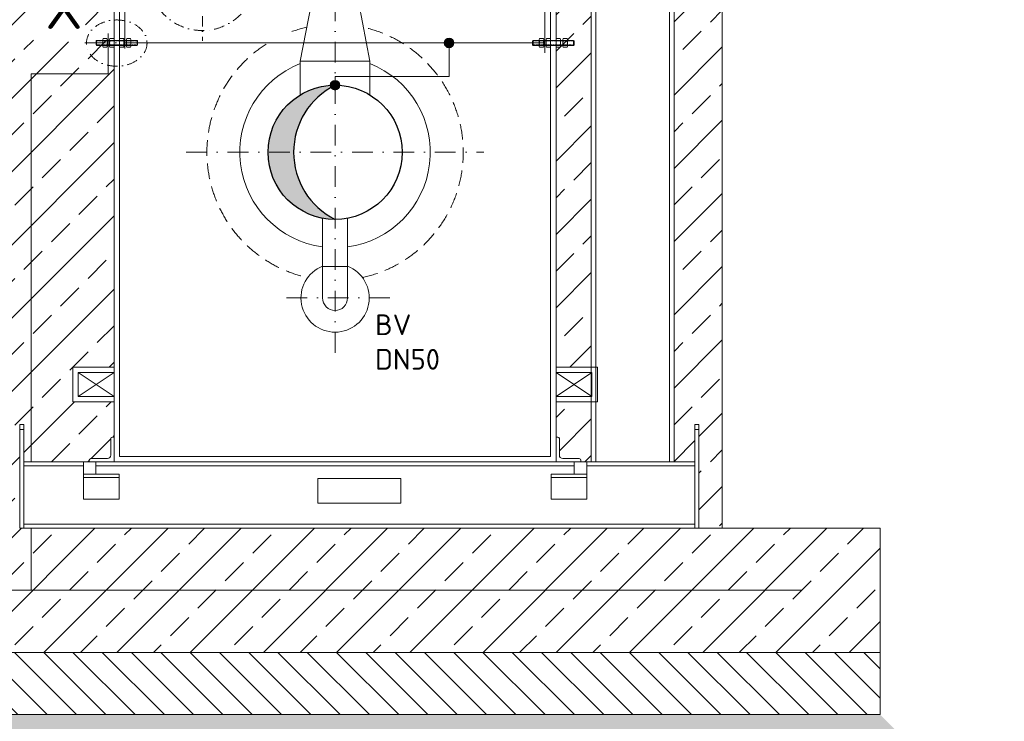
# Model space of a CAD drawing. Header units: millimetres. Extents: x -89243 to 29100, y -5468 to 8855.
# Tile 9 of 23: x -9038 to -6661, y -1216 to 477. Entities that reach past the tile are written whole.
import ezdxf

# ---------------------------------------------------------------- set-up
doc = ezdxf.new("R2010")
doc.units = ezdxf.units.MM
doc.header["$MEASUREMENT"] = 0
for name, pattern in [('HIDDEN', [0.375, 0.25, -0.125]), ('STRICHPUNKT2', [0.5, 0.25, -0.125, 0, -0.125]), ('VERDECKT2', [0.1875, 0.125, -0.0625])]:
    doc.linetypes.add(name, pattern=pattern)
for name, color, linetype, lineweight in [('P------T7', 7, 'Continuous', 18), ('P-DERDUNG', 7, 'Continuous', 18), ('P-MS100', 7, 'Continuous', 35), ('P-MS250', 190, 'Continuous', 35), ('P-SSLEIX', 7, 'STRICHPUNKT2', 18), ('Verz. Bandstahl 30x3_5mm auf Putz', 1, 'GRENZE2', 18), ('Verz. Bandstahl 30x3_5mm im Beton', 5, 'GRENZE1', 18)]:
    doc.layers.add(name, color=color, linetype=linetype, lineweight=lineweight)
doc.styles.get("Standard").update_dxf_attribs({"font": 'isocpeur.ttf'})
doc.linetypes.add('GRENZE1', pattern='A,6.35,-2.54,[133,ltypeshp.shx,S=2.54,R=0,X=-2.54,Y=0],-2.54,25.4', length=36.83)
doc.linetypes.add('GRENZE2', pattern='A,6.35,-2.54,[132,ltypeshp.shx,S=2.54,R=0,X=-2.54,Y=0],-2.54,25.4', length=36.83)
pattern_1 = [(45, (-7700.8, 1.5), (-88.388, 88.388), []), (45, (-7612.42, 1.5), (-88.388, 88.388), [62.5, -31.25])]

msp = doc.modelspace()

# ---------------------------------------------------------------- hatches: boundary and pattern name
at = {"lineweight": 9}
h = msp.add_hatch(dxfattribs=at)
h.set_pattern_fill('ANSI33', color=256, scale=500)
h.set_pattern_definition([(45, (-8276.8, 360.69), (-88.388, 88.388), []), (45, (-8188.42, 360.69), (-88.388, 88.388), [62.5, -31.25])])
edge = h.paths.add_edge_path()
edge.add_line((-8810.305, 796.788), (-8910.105, 796.788))
edge.add_line((-8910.105, 796.788), (-8910.105, 880.688))
edge.add_line((-8910.105, 880.688), (-8810.305, 880.688))
edge.add_line((-8810.305, 880.688), (-8810.305, 998.167))
edge.add_line((-8810.305, 998.167), (-8607.305, 1172.167))
edge.add_line((-8607.305, 1172.167), (-8607.305, 1442.688))
edge.add_line((-8607.305, 1442.688), (-8707.105, 1442.688))
edge.add_line((-8707.105, 1442.688), (-8707.105, 1526.588))
edge.add_line((-8707.105, 1526.588), (-8607.305, 1526.588))
edge.add_line((-8607.305, 1526.588), (-8607.305, 1616.388))
edge.add_line((-8607.305, 1616.388), (-8694.105, 1703.188))
edge.add_line((-8694.105, 1703.188), (-8694.105, 1743.688))
edge.add_line((-8694.105, 1743.688), (-8671.698, 1743.688))
edge.add_line((-8671.698, 1743.688), (-8671.698, 1771.188))
edge.add_line((-8671.698, 1771.188), (-9211.605, 1744.188))
edge.add_line((-9211.605, 1744.188), (-9211.605, -749.812))
edge.add_line((-9211.605, -749.812), (-9592.605, -749.812))
edge.add_line((-9592.605, -749.812), (-9592.605, -1049.812))
edge.add_line((-9592.605, -1049.812), (-6961.005, -1049.812))
edge.add_line((-6961.005, -1049.812), (-6961.005, -749.812))
edge.add_line((-6961.005, -749.812), (-7342.005, -749.812))
edge.add_line((-7342.005, -749.812), (-7342.005, 1758.111))
edge.add_line((-7342.005, 1758.111), (-7603.505, 1771.188))
edge.add_line((-7603.505, 1771.188), (-7603.505, 1743.688))
edge.add_line((-7603.505, 1743.688), (-7584.505, 1743.688))
edge.add_line((-7584.505, 1743.688), (-7584.505, 1703.188))
edge.add_line((-7584.505, 1703.188), (-7658.305, 1703.188))
edge.add_line((-7658.305, 1703.188), (-7658.305, 1643.188))
edge.add_line((-7658.305, 1643.188), (-7458.305, 1589.598))
edge.add_line((-7458.305, 1589.598), (-7458.305, -589.812))
edge.add_line((-7458.305, -589.812), (-7408.305, -589.812))
edge.add_line((-7408.305, -589.812), (-7408.305, -499.812))
edge.add_line((-7408.305, -499.812), (-7398.305, -499.812))
edge.add_line((-7398.305, -499.812), (-7398.305, -749.812))
edge.add_line((-7398.305, -749.812), (-9038.305, -749.812))
edge.add_line((-9038.305, -749.812), (-9038.305, -499.812))
edge.add_line((-9038.305, -499.812), (-9028.305, -499.812))
edge.add_line((-9028.305, -499.812), (-9028.305, -589.812))
edge.add_line((-9028.305, -589.812), (-8870.305, -589.812))
edge.add_line((-8870.305, -589.812), (-8870.305, -585.812))
edge.add_arc((-8866.305, -585.812), 4, 90, 180, ccw=False)
edge.add_line((-8866.305, -581.812), (-8826.305, -581.812))
edge.add_arc((-8826.305, -573.812), 8, 270, 360)
edge.add_line((-8818.305, -573.812), (-8818.305, -533.812))
edge.add_arc((-8814.305, -533.812), 4, 90, 180, ccw=False)
edge.add_line((-8814.305, -529.812), (-8810.305, -529.812))
edge.add_line((-8810.305, -529.812), (-8810.305, -445.112))
edge.add_line((-8810.305, -445.112), (-8910.105, -445.112))
edge.add_line((-8910.105, -445.112), (-8910.105, -361.212))
edge.add_line((-8910.105, -361.212), (-8810.305, -361.212))
edge.add_line((-8810.305, -361.212), (-8810.305, 515.776))
edge.add_line((-8810.305, 515.776), (-8821.078, 515.776))
edge.add_line((-8821.078, 515.776), (-8821.078, 520.188))
edge.add_line((-8821.078, 520.188), (-8853.805, 520.188))
edge.add_line((-8853.805, 520.188), (-8853.805, 532.188))
edge.add_line((-8853.805, 532.188), (-8821.078, 532.188))
edge.add_line((-8821.078, 532.188), (-8821.078, 536.6))
edge.add_line((-8821.078, 536.6), (-8810.305, 536.6))
edge.add_line((-8810.305, 536.6), (-8810.305, 796.788))
h.paths.add_polyline_path([(-8879.414, 581.675), (-8879.414, 424.139), (-9005.099, 424.139), (-9005.099, 581.675)], flags=16)
h = msp.add_hatch(dxfattribs=at)
h.set_pattern_fill('ANSI33', color=256, scale=500)
h.set_pattern_definition(pattern_1)
h.paths.add_polyline_path([(-7658.305, 592.803), (-7743.305, 507.803), (-7743.305, -361.212), (-7658.305, -361.212)])
h = msp.add_hatch(color=256)
h.dxf.hatch_style = 1
h.paths.add_polyline_path([(-8276.805, 319.138, 0.41421356), (-8438.755, 157.188), (-8376.928, 157.188, -0.28415541)])
h = msp.add_hatch(color=256)
h.dxf.hatch_style = 1
h.paths.add_polyline_path([(-8376.928, 157.188), (-8438.755, 157.188, 0.41421356), (-8276.805, -4.762, -0.28415541)])
h = msp.add_hatch(dxfattribs=at)
h.set_pattern_fill('ANSI33', color=256, scale=500)
h.set_pattern_definition(pattern_1)
h.paths.add_polyline_path([(-7658.305, -445.112), (-7743.305, -445.112), (-7743.305, -529.812), (-7739.305, -529.812, -0.41421356), (-7735.305, -533.812), (-7735.305, -573.812, 0.41421356), (-7727.305, -581.812), (-7687.305, -581.812, -0.41421356), (-7683.305, -585.812), (-7683.305, -589.812), (-7658.305, -589.812)])
h = msp.add_hatch(dxfattribs=at)
h.set_pattern_fill('ANSI31', color=256, scale=400, angle=90)
h.set_pattern_definition([(135, (-7844.805, -1124.81), (-35.3553, -35.3553), [])])
h.paths.add_polyline_path([(-9592.605, -1049.812), (-6961.005, -1049.812), (-6961.005, -1199.812), (-9592.605, -1199.812)])
h = msp.add_hatch(dxfattribs=at)
h.set_pattern_fill('GRAVEL', color=256, scale=50)
h.set_pattern_definition([(228.0128, (-8240.8055, -1299.812), (-400, -450), [6.7268, -665.9544]), (184.96974, (-8245.3055, -1304.812), (600, 50), [11.5434, -1142.7962]), (132.51045, (-8256.8055, -1305.812), (500, -550), [8.1394, -805.8016]), (267.27369, (-8276.3055, -1318.312), (50, 1000), [10.5119, -1040.6779]), (292.83365, (-8276.8055, -1328.812), (-250, 600), [10.30775, -1020.4687]), (357.27369, (-8272.8055, -1338.312), (-1000, 50), [10.5119, -1040.6779]), (37.69424, (-8262.3055, -1338.8121), (-650, -500), [13.90145, -1376.2424]), (72.25533, (-8251.3055, -1330.3121), (350, 1100), [13.1244, -1299.3161]), (121.42957, (-8247.3055, -1317.812), (-400, 650), [10.5475, -1044.2037]), (175.23636, (-8252.8055, -1308.812), (550, -50), [12.0416, -590.0381]), (222.39744, (-8264.8055, -1307.8121), (-600, -550), [15.5724, -1541.66875]), (138.81407, (-8226.8055, -1318.812), (-350, 300), [5.315, -526.1922]), (171.46923, (-8230.8055, -1315.312), (650, -100), [10.11185, -1001.0756]), (225, (-8240.805, -1313.812), (-6e-15, -50), [7.071, -63.6396]), (203.1986, (-8244.3055, -1307.812), (250, 100), [3.8079, -376.9808]), (291.8014, (-8247.805, -1309.312), (-50, 150), [5.3851, -263.8731]), (30.96376, (-8245.8055, -1314.312), (150, 100), [8.7464, -282.8011]), (161.565, (-8238.305, -1309.812), (100, -50), [6.3245, -151.7893]), (16.38954, (-8276.8055, -1309.312), (500, 150), [8.86, -877.1423]), (70.34618, (-8268.3055, -1306.812), (-200, -550), [7.433, -735.8704]), (293.1986, (-8238.3055, -1299.812), (-100, 250), [7.6158, -373.1729]), (343.61046, (-8235.3055, -1306.812), (-500, 150), [8.86, -877.1423]), (339.44395, (-8276.8055, -1340.312), (-250, 100), [8.544, -418.6562]), (294.77514, (-8268.8055, -1343.312), (-250, 550), [7.1589, -708.7322]), (66.8014, (-8237.8055, -1349.812), (100, 250), [7.6158, -373.1729]), (17.35402, (-8234.8055, -1342.812), (-650, -200), [8.38155, -829.7712]), (69.44395, (-8262.3055, -1349.812), (-100, -250), [4.272, -422.9282]), (101.3099, (-8240.805, -1349.812), (-50, 200), [2.5495, -252.4015]), (165.96376, (-8241.305, -1347.312), (150, -50), [10.3078, -195.8475]), (186.009, (-8251.3055, -1344.812), (500, 50), [9.5525, -945.6962]), (303.6901, (-8245.805, -1318.812), (-50, 100), [7.2111, -173.0665]), (353.15723, (-8241.8055, -1324.8121), (850, -100), [12.5897, -1246.3781]), (60.9454, (-8229.3055, -1326.312), (-200, -350), [5.1478, -509.6337]), (90, (-8226.805, -1321.81), (-50, 50), [3, -47]), (120.25644, (-8252.3055, -1343.312), (200, -350), [6.9462, -687.676]), (48.0128, (-8255.8055, -1337.312), (400, 450), [13.4536, -659.2276]), (0, (-8246.805, -1327.31), (50, 50), [13, -37]), (325.30485, (-8233.8055, -1327.312), (500, -350), [7.9057, -782.6637]), (254.0546, (-8227.3055, -1331.812), (-50, -200), [7.2801, -356.7254]), (207.64598, (-8229.3055, -1338.812), (-950, -500), [11.85325, -1173.4737]), (175.42608, (-8239.8055, -1344.3121), (-650, 50), [12.53995, -1241.4537])])
h.paths.add_polyline_path([(-6961.005, -1199.812), (-9592.605, -1199.812), (-9892.605, -1499.812), (-6661.005, -1499.812)])
at = {"layer": 'Verz. Bandstahl 30x3_5mm auf Putz', "lineweight": 0, "ltscale": 3}
h = msp.add_hatch(color=1, dxfattribs=at)
h.dxf.hatch_style = 1
edge = h.paths.add_edge_path()
edge.add_arc((-8001.555, 421.188), 11.607, 90, 450)
h = msp.add_hatch(color=1, dxfattribs=at)
h.dxf.hatch_style = 1
edge = h.paths.add_edge_path()
edge.add_arc((-8276.805, 319.138), 11.607, 90, 450)

# ---------------------------------------------------------------- linework, layer by layer
at = {"lineweight": 0}
for p, q in [((-7342.005, 1758.111), (-7342.005, -749.812)), ((-7647.005, 1640.16), (-7647.005, -589.812)), ((-7469.605, -589.812), (-7469.605, 1592.626)), ((-8810.305, 998.167), (-8810.305, -589.812)), ((-8797.305, 992.188), (-8797.305, -576.812)), ((-7756.305, -576.812), (-7756.305, 513.188)), ((-7743.305, -589.812), (-7743.305, 507.803)), ((-8360.955, 377.188), (-8192.655, 377.188)), ((-8360.955, 377.188), (-8360.955, 295.559)), ((-8192.655, 377.188), (-8192.655, 295.559)), ((-8306.955, -118.312), (-8306.955, -1.931)), ((-8246.655, -118.312), (-8246.655, -1.931)), ((-8306.955, -118.312), (-8246.655, -118.312)), ((-8306.955, -194.312), (-8306.955, -118.312)), ((-8246.655, -118.312), (-8246.655, -194.312)), ((-8897.105, -432.112), (-8810.305, -374.212)), ((-8897.105, -374.212), (-8810.305, -432.112)), ((-7743.305, -432.112), (-7656.505, -374.212)), ((-7743.305, -374.212), (-7656.505, -432.112)), ((-9038.305, -511.312), (-9028.305, -511.312)), ((-7408.305, -511.312), (-7398.305, -511.312)), ((-8810.305, -589.812), (-7743.305, -589.812)), ((-8797.305, -576.812), (-7756.305, -576.812)), ((-9028.305, -599.312), (-8884.305, -599.312)), ((-8854.305, -599.312), (-7699.305, -599.312)), ((-7669.305, -599.312), (-7408.305, -599.312)), ((-8884.305, -627.812), (-8798.305, -627.812)), ((-7669.305, -627.812), (-7755.305, -627.812)), ((-9028.305, -740.312), (-7408.305, -740.312)), ((-7398.305, -749.812), (-6961.005, -749.812)), ((-6961.005, -749.812), (-6961.005, -1049.812)), ((-9592.605, -1049.812), (-6961.005, -1049.812))]:
    msp.add_line(p, q, dxfattribs=at)
for points in [[(-7658.305, -589.812), (-7458.305, -589.812), (-7458.305, 1589.598), (-7658.305, 1643.188)], [(-8360.955, 377.188), (-8333.955, 517.188), (-8219.655, 517.188), (-8192.655, 377.188)], [(-8897.105, -374.212), (-8810.305, -374.212), (-8810.305, -432.112), (-8897.105, -432.112)], [(-7656.505, -374.212), (-7743.305, -374.212), (-7743.305, -432.112), (-7656.505, -432.112)], [(-9038.305, -749.812), (-9028.305, -749.812), (-9028.305, -499.812), (-9038.305, -499.812)], [(-7398.305, -749.812), (-7408.305, -749.812), (-7408.305, -499.812), (-7398.305, -499.812)], [(-9028.305, -749.812), (-7408.305, -749.812), (-7408.305, -589.812), (-9028.305, -589.812)], [(-8854.305, -589.812), (-8884.305, -589.812), (-8884.305, -619.812), (-8854.305, -619.812)], [(-7699.305, -589.812), (-7669.305, -589.812), (-7669.305, -619.812), (-7699.305, -619.812)], [(-8884.305, -679.812), (-8798.305, -679.812), (-8798.305, -619.812), (-8884.305, -619.812)], [(-8318.305, -629.812), (-8118.305, -629.812), (-8118.305, -689.812), (-8318.305, -689.812)], [(-7669.305, -679.812), (-7755.305, -679.812), (-7755.305, -619.812), (-7669.305, -619.812)], [(-9592.605, -1049.812), (-6961.005, -1049.812), (-6961.005, -1199.812), (-9592.605, -1199.812)]]:
    msp.add_lwpolyline(points, close=True, dxfattribs=at)
for points in [[(-8810.305, -361.212), (-8910.105, -361.212), (-8910.105, -445.112), (-8810.305, -445.112)], [(-7743.305, -361.212), (-7643.505, -361.212), (-7643.505, -445.112), (-7743.305, -445.112)]]:
    msp.add_lwpolyline(points, dxfattribs=at)
for points in [[(-8810.305, -529.812), (-8810.305, -589.812), (-8870.305, -589.812), (-8870.305, -585.812, -0.41421356), (-8866.305, -581.812), (-8826.305, -581.812, 0.41421356), (-8818.305, -573.812), (-8818.305, -533.812, -0.41421356), (-8814.305, -529.812)], [(-7743.305, -529.812), (-7743.305, -589.812), (-7683.305, -589.812), (-7683.305, -585.812, 0.41421356), (-7687.305, -581.812), (-7727.305, -581.812, -0.41421356), (-7735.305, -573.812), (-7735.305, -533.812, 0.41421356), (-7739.305, -529.812)]]:
    msp.add_lwpolyline(points, format="xyb", close=True, dxfattribs=at)
at = {"lineweight": 25}
msp.add_circle((-8276.805, 157.188), 161.95, dxfattribs=at)
at = {"lineweight": 0}
for centre, radius, start, end in [((-8276.805, 157.188), 230, 111.461107, 262.467592), ((-8276.805, 157.188), 230, 277.532408, 68.538893), ((-8276.805, -194.312), 82.5, 111.435559, 68.564441), ((-8276.805, -194.312), 30.15, 180, 0)]:
    msp.add_arc(centre, radius, start, end, dxfattribs=at)
at = {"lineweight": 25}
msp.add_arc((-8195.888, 157.188), 181.04, 116.548856, 243.451144, dxfattribs=at)
at = {"layer": 'P-DERDUNG', "color": 7, "ltscale": 200}
for p, q in [((-8837.73, 413.379), (-8837.73, 428.997)), ((-8826.957, 428.997), (-8826.957, 413.379)), ((-8821.078, 413.379), (-8821.078, 428.997)), ((-8810.306, 428.997), (-8810.306, 413.379)), ((-8797.305, 428.997), (-8797.305, 413.379)), ((-8786.533, 413.379), (-8786.533, 428.997)), ((-8780.585, 428.997), (-8780.585, 413.379)), ((-8769.813, 413.379), (-8769.813, 428.997)), ((-7783.798, 413.379), (-7783.798, 428.997)), ((-7773.026, 428.997), (-7773.026, 413.379)), ((-7767.078, 413.379), (-7767.078, 428.997)), ((-7756.306, 428.997), (-7756.306, 413.379)), ((-7743.305, 428.997), (-7743.305, 413.379)), ((-7732.533, 413.379), (-7732.533, 428.997)), ((-7726.654, 428.997), (-7726.654, 413.379)), ((-7715.881, 413.379), (-7715.881, 428.997)), ((-8852.605, 427.188), (-8853.805, 425.988)), ((-8853.805, 416.388), (-8853.805, 425.988)), ((-8853.805, 416.388), (-8852.605, 415.188)), ((-8852.605, 427.188), (-8755.005, 427.188)), ((-8852.605, 427.188), (-8852.605, 415.188)), ((-8755.005, 415.188), (-8852.605, 415.188)), ((-8827.678, 415.982), (-8837.009, 415.982)), ((-8827.678, 426.394), (-8837.008, 426.394)), ((-8811.027, 426.394), (-8820.357, 426.394)), ((-8811.027, 415.982), (-8820.357, 415.982)), ((-8796.584, 426.394), (-8787.254, 426.394)), ((-8796.584, 415.982), (-8787.254, 415.982)), ((-8779.864, 426.394), (-8770.534, 426.394)), ((-8779.864, 415.982), (-8770.534, 415.982)), ((-8755.005, 427.188), (-8755.005, 415.188)), ((-8755.005, 427.188), (-8753.805, 425.988)), ((-8753.805, 416.388), (-8755.005, 415.188)), ((-8753.805, 416.388), (-8753.805, 425.988)), ((-7798.605, 427.188), (-7799.805, 425.988)), ((-7799.805, 416.388), (-7799.805, 425.988)), ((-7799.805, 416.388), (-7798.605, 415.188)), ((-7701.005, 427.188), (-7798.605, 427.188)), ((-7798.605, 427.188), (-7798.605, 415.188)), ((-7798.605, 415.188), (-7701.005, 415.188)), ((-7773.747, 426.394), (-7783.077, 426.394)), ((-7773.747, 415.982), (-7783.077, 415.982)), ((-7757.027, 426.394), (-7766.357, 426.394)), ((-7757.027, 415.982), (-7766.357, 415.982)), ((-7742.584, 426.394), (-7733.254, 426.394)), ((-7742.584, 415.982), (-7733.254, 415.982)), ((-7725.933, 426.394), (-7716.603, 426.394)), ((-7725.933, 415.982), (-7716.602, 415.982)), ((-7701.005, 427.188), (-7701.005, 415.188)), ((-7701.005, 427.188), (-7699.805, 425.988)), ((-7699.805, 416.388), (-7701.005, 415.188)), ((-7699.805, 416.388), (-7699.805, 425.988))]:
    msp.add_line(p, q, dxfattribs=at)
at = {"layer": 'P-DERDUNG', "color": 7, "linetype": 'HIDDEN', "ltscale": 10}
for p, q in [((-8755.005, 425.988), (-8853.805, 425.988)), ((-8853.805, 416.388), (-8755.005, 416.388)), ((-7798.605, 425.988), (-7699.805, 425.988)), ((-7699.805, 416.388), (-7798.605, 416.388))]:
    msp.add_line(p, q, dxfattribs=at)
at = {"layer": 'P-DERDUNG', "color": 7, "ltscale": 200}
for points in [[(-8837.009, 431.6), (-8827.678, 431.6)], [(-8820.357, 431.6), (-8811.027, 431.6)], [(-8787.254, 431.6), (-8796.584, 431.6)], [(-8770.534, 431.6), (-8779.864, 431.6)], [(-7783.077, 431.6), (-7773.747, 431.6)], [(-7766.357, 431.6), (-7757.027, 431.6)], [(-7733.254, 431.6), (-7742.584, 431.6)], [(-7716.602, 431.6), (-7725.933, 431.6)], [(-8827.678, 410.776), (-8837.009, 410.776)], [(-8811.027, 410.776), (-8820.357, 410.776)], [(-8796.584, 410.776), (-8787.254, 410.776)], [(-8779.864, 410.776), (-8770.534, 410.776)], [(-7773.747, 410.776), (-7783.077, 410.776)], [(-7757.027, 410.776), (-7766.357, 410.776)], [(-7742.584, 410.776), (-7733.254, 410.776)], [(-7725.933, 410.776), (-7716.602, 410.776)]]:
    msp.add_lwpolyline(points, dxfattribs=at)
for centre, radius, start, end in [((-8832.673, 428.997), 5.057, 149.0201, 210.97991), ((-8832.014, 428.997), 5.057, 329.0201, 30.9799), ((-8816.021, 428.997), 5.057, 149.0201, 210.97991), ((-8815.363, 428.997), 5.057, 329.0201, 30.9799), ((-8792.248, 428.997), 5.057, 149.0201, 210.9799), ((-8791.59, 428.997), 5.057, 329.02009, 30.9799), ((-8775.528, 428.997), 5.057, 149.0201, 210.9799), ((-8774.87, 428.997), 5.057, 329.02009, 30.9799), ((-7778.741, 428.997), 5.057, 149.0201, 210.97991), ((-7778.083, 428.997), 5.057, 329.0201, 30.9799), ((-7762.021, 428.997), 5.057, 149.0201, 210.97991), ((-7761.363, 428.997), 5.057, 329.0201, 30.9799), ((-7738.248, 428.997), 5.057, 149.0201, 210.9799), ((-7737.59, 428.997), 5.057, 329.02009, 30.9799), ((-7721.597, 428.997), 5.057, 149.0201, 210.9799), ((-7720.938, 428.997), 5.057, 329.02009, 30.9799), ((-8818.584, 421.188), 19.146, 164.2218, 195.77825), ((-8832.673, 413.379), 5.057, 149.0201, 210.97992), ((-8832.014, 413.379), 5.057, 329.0201, 30.9799), ((-8846.103, 421.188), 19.146, 344.2217, 15.7782), ((-8801.932, 421.188), 19.146, 164.2218, 195.77825), ((-8816.021, 413.379), 5.057, 149.0201, 210.97992), ((-8829.451, 421.188), 19.146, 344.2217, 15.7782), ((-8815.363, 413.379), 5.057, 329.0201, 30.9799), ((-8778.16, 421.188), 19.146, 164.2218, 195.7783), ((-8792.248, 413.379), 5.057, 149.0201, 210.9799), ((-8805.679, 421.188), 19.146, 344.22175, 15.7782), ((-8791.59, 413.379), 5.057, 329.02008, 30.9799), ((-8761.44, 421.188), 19.146, 164.2218, 195.7783), ((-8775.528, 413.379), 5.057, 149.0201, 210.9799), ((-8788.958, 421.188), 19.146, 344.22175, 15.7782), ((-8774.87, 413.379), 5.057, 329.02008, 30.9799), ((-7764.652, 421.188), 19.146, 164.2218, 195.77825), ((-7778.741, 413.379), 5.057, 149.0201, 210.97992), ((-7792.171, 421.188), 19.146, 344.2217, 15.7782), ((-7778.083, 413.379), 5.057, 329.0201, 30.9799), ((-7747.932, 421.188), 19.146, 164.2218, 195.77825), ((-7762.021, 413.379), 5.057, 149.0201, 210.97992), ((-7775.451, 421.188), 19.146, 344.2217, 15.7782), ((-7761.363, 413.379), 5.057, 329.0201, 30.9799), ((-7724.16, 421.188), 19.146, 164.2218, 195.7783), ((-7738.248, 413.379), 5.057, 149.0201, 210.9799), ((-7751.679, 421.188), 19.146, 344.22175, 15.7782), ((-7737.59, 413.379), 5.057, 329.02008, 30.9799), ((-7707.508, 421.188), 19.146, 164.2218, 195.7783), ((-7721.597, 413.379), 5.057, 149.0201, 210.9799), ((-7720.938, 413.379), 5.057, 329.02008, 30.9799), ((-7735.027, 421.188), 19.146, 344.22175, 15.7782)]:
    msp.add_arc(centre, radius, start, end, dxfattribs=at)
at = {"layer": 'P-MS250', "color": 0, "linetype": 'VERDECKT2', "lineweight": 0, "ltscale": 300}
for start, end in [(102.760961, 112.311669), (282.359023, 77.239039), (122.54421, 257.640977)]:
    msp.add_arc((-8276.805, 157.188), 309.5, start, end, dxfattribs=at)
at = {"layer": 'P-SSLEIX', "color": 7, "linetype": 'STRICHPUNKT2', "lineweight": 0, "ltscale": 200}
for p, q in [((-8276.805, -326.812), (-8276.805, 1205.245)), ((-8636.305, 157.188), (-7917.305, 157.188)), ((-8144.305, -194.312), (-8409.305, -194.312))]:
    msp.add_line(p, q, dxfattribs=at)
at = {"layer": 'P-SSLEIX', "color": 7, "linetype": 'STRICHPUNKT2', "ltscale": 100}
msp.add_line((-8597.305, 736.338), (-8597.305, 426.038), dxfattribs=at)
at = {"layer": 'P-SSLEIX', "color": 7, "linetype": 'STRICHPUNKT2', "ltscale": 200}
msp.add_line((-8881.269, 421.188), (-8726.946, 421.188), dxfattribs=at)
at = {"layer": 'P-SSLEIX', "color": 7, "linetype": 'STRICHPUNKT2', "ltscale": 100}
msp.add_circle((-8597.305, 581.188), 130.15, dxfattribs=at)
msp.add_ellipse((-8803.978, 420.718), major_axis=(73.135, 0), ratio=0.76337451, dxfattribs=at)
at = {"layer": 'Verz. Bandstahl 30x3_5mm auf Putz', "color": 1, "lineweight": 0, "ltscale": 3}
for p, q in [((-7770.037, 396.883), (-7770.037, 1502.422)), ((-8784.247, 407.94), (-8784.247, 983.856)), ((-8784.247, 421.188), (-7770.037, 421.188)), ((-8001.555, 421.188), (-8001.555, 340.339)), ((-8001.555, 340.339), (-8276.805, 340.339)), ((-8276.805, 340.339), (-8276.805, 319.138))]:
    msp.add_line(p, q, dxfattribs=at)
at = {"layer": 'Verz. Bandstahl 30x3_5mm auf Putz', "color": 1, "linetype": 'Continuous', "lineweight": 0, "ltscale": 3}
for centre in [(-8001.555, 421.188), (-8276.805, 319.138)]:
    msp.add_circle(centre, 11.607, dxfattribs=at)
at = {"layer": 'Verz. Bandstahl 30x3_5mm im Beton', "ltscale": 5}
for p, q in [((-8824.354, 443.568), (-8824.354, 346.902)), ((-8824.354, 346.902), (-9010.955, 346.902)), ((-9010.955, 346.902), (-9010.955, -589.812)), ((-9010.955, -749.812), (-9010.955, -899.812)), ((-7151.505, -899.812), (-9402.105, -899.812))]:
    msp.add_line(p, q, dxfattribs=at)

# ---------------------------------------------------------------- texts
at = {"layer": 'P------T7', "color": 0, "insert": (-8976.326, 555.053), "char_height": 100, "attachment_point": 1}
msp.add_mtext('X', dxfattribs=at)
at = {"layer": 'P-MS100', "color": 0, "insert": (-8180.31, -233.939), "char_height": 50, "width": 150, "attachment_point": 1}
msp.add_mtext('BV {\\C7;DN50}', dxfattribs=at)

doc.saveas('drawing.dxf')
